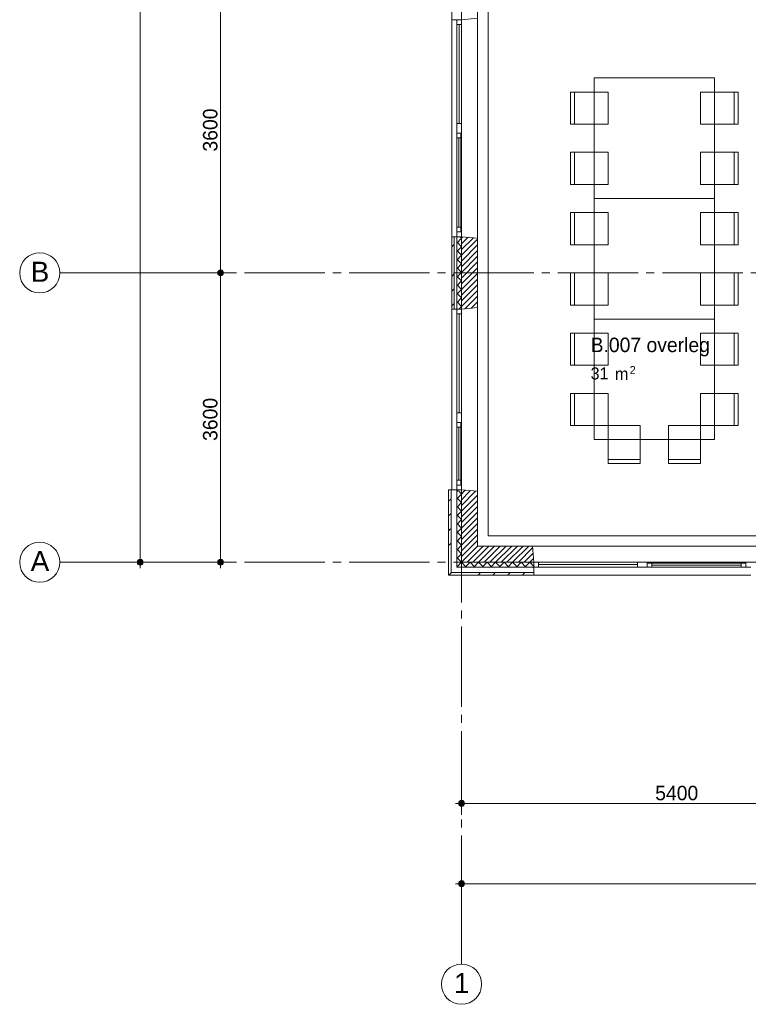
# Paper-space layout '19061B VOn 010b Plattegrond begane grond' of a CAD drawing. Header units: millimetres. Extents: x 10 to 1052, y 0 to 594.
# Tile 1 of 42: x 108 to 198, y 80 to 202. Entities that reach past the tile are written whole.
import ezdxf
from ezdxf.xclip import XClip

# ---------------------------------------------------------------- set-up
doc = ezdxf.new("R2010")
doc.units = ezdxf.units.MM
doc.header["$MEASUREMENT"] = 0
doc.header["$XCLIPFRAME"] = 0
doc.linetypes.add('B0204', pattern=[13, 10, -1, 1, -1])
for name, color, linetype in [('21 Buitenwanden', 7, 'Continuous'), ('21 Buitenwanden Doorsnede-arcering', 7, 'Continuous'), ('21 Buitenwanden Laagscheidingslijnen', 7, 'Continuous'), ('21 Buitenwanden Ramen', 7, 'Continuous'), ('23 Vloeren', 7, 'Continuous'), ('67 Radiatoren - lijn', 7, 'Continuous'), ('A Maatvoering', 7, 'Continuous'), ('A Maatvoering 2D arcering', 7, 'Continuous'), ('A Stramien', 7, 'Continuous'), ('New_82 Interieur', 7, 'Continuous'), ('Z Ruimtebenaming', 7, 'Continuous')]:
    doc.layers.add(name, color=color, linetype=linetype)
doc.styles.add('GENERATED_STYLE_2', font='txt')
doc.styles.add('GENERATED_STYLE_4', font='txt')
doc.styles.add('GENERATED_STYLE_5', font='SkRg___.ttf')
pattern_1 = [(45, (162.7604, 134.7577), (-1.83848, 1.83848), []), (45, (161.8411, 135.677), (-1.83848, 1.83848), [1.95, -0.65, 0, -0.65])]
pattern_2 = [(45, (162.7604, 134.7577), (-0.53033, 0.53033), []), (135, (162.7604, 134.7577), (0.53033, 0.53033), [])]
pattern_3 = [(45, (162.76037, 134.7577), (-0.3535534, 0.3535534), [])]
pattern_4 = [(315, (162.7604, 134.7577), (0.53033, 0.53033), []), (45, (162.7604, 134.7577), (-0.53033, 0.53033), [])]

# ---------------------------------------------------------------- blocks, each defined once
blk = doc.blocks.new('Drawing_2_1', base_point=(162.76, 134.76))
at = {"layer": '21 Buitenwanden Doorsnede-arcering', "linetype": 'Continuous', "lineweight": 0, "true_color": 0x000000}
h = blk.add_hatch(dxfattribs=at)
h.set_pattern_fill('160_Natuursteen_0001', color=18, style=0, pattern_type=2)
h.set_pattern_definition(pattern_1)
h.paths.add_polyline_path([(161.86, 175.26), (161.56, 175.26), (161.56, 166.26), (161.86, 166.26)])
h = blk.add_hatch(dxfattribs=at)
h.set_pattern_fill('415_Isolatie_ruit_0001', color=18, style=0, pattern_type=2)
h.set_pattern_definition(pattern_4)
h.paths.add_polyline_path([(162.16, 166.26), (162.76, 166.26), (162.76, 175.26), (162.16, 175.26)])
h = blk.add_hatch(dxfattribs=at)
h.set_pattern_fill('220_Gewapend_beton___pre_2B', color=18, style=0, pattern_type=2)
h.set_pattern_definition(pattern_3)
h.paths.add_polyline_path([(164.76, 175.08), (162.76, 175.26), (162.76, 166.26), (164.76, 166.43)])
h = blk.add_hatch(dxfattribs=at)
h.set_pattern_fill('160_Natuursteen_0001', color=18, style=0, pattern_type=2)
h.set_pattern_definition(pattern_1)
h.paths.add_polyline_path([(161.16, 143.58), (161.46, 143.58), (161.46, 143.76), (161.16, 143.76)])
h = blk.add_hatch(dxfattribs=at)
h.set_pattern_fill('160_Natuursteen_0001', color=18, style=0, pattern_type=2)
h.set_pattern_definition(pattern_1)
h.paths.add_polyline_path([(161.46, 133.46), (161.46, 143.58), (161.16, 143.58), (161.16, 133.46)])
h = blk.add_hatch(dxfattribs=at)
h.set_pattern_fill('415_Isolatie_ruit_0001', color=18, style=0, pattern_type=2)
h.set_pattern_definition([(135, (162.7604, 188.7577), (0.53033, 0.53033), []), (225, (162.7604, 188.7577), (-0.53033, 0.53033), [])])
h.paths.add_polyline_path([(162.16, 143.58), (162.76, 143.58), (162.76, 143.76), (162.16, 143.76)])
h = blk.add_hatch(dxfattribs=at)
h.set_pattern_fill('415_Isolatie_ruit_0001', color=18, style=0, pattern_type=2)
h.set_pattern_definition(pattern_4)
h.paths.add_polyline_path([(162.76, 134.76), (162.76, 143.58), (162.16, 143.58), (162.16, 134.76)])
h = blk.add_hatch(dxfattribs=at)
h.set_pattern_fill('220_Gewapend_beton___pre_2B', color=18, style=0, pattern_type=2)
h.set_pattern_definition(pattern_3)
h.paths.add_polyline_path([(164.76, 143.58), (162.76, 143.76), (162.76, 143.58)])
h = blk.add_hatch(dxfattribs=at)
h.set_pattern_fill('220_Gewapend_beton___pre_2B', color=18, style=0, pattern_type=2)
h.set_pattern_definition(pattern_3)
h.paths.add_polyline_path([(164.76, 136.76), (164.76, 143.58), (162.76, 143.58), (162.76, 136.76)])
h = blk.add_hatch(dxfattribs=at)
h.set_pattern_fill('220_Gewapend_beton___pre_2B', color=18, style=0, pattern_type=2)
h.set_pattern_definition(pattern_3)
h.paths.add_polyline_path([(162.76, 136.76), (162.76, 134.76), (164.76, 136.76)])
h = blk.add_hatch(dxfattribs=at)
h.set_pattern_fill('220_Gewapend_beton___pre_2B', color=18, style=0, pattern_type=2)
h.set_pattern_definition(pattern_3)
h.paths.add_polyline_path([(164.76, 136.76), (162.76, 134.76), (164.76, 134.76)])
h = blk.add_hatch(dxfattribs=at)
h.set_pattern_fill('220_Gewapend_beton___pre_2B', color=18, style=0, pattern_type=2)
h.set_pattern_definition(pattern_3)
h.paths.add_polyline_path([(164.76, 136.76), (164.76, 134.76), (171.76, 134.76), (171.59, 136.76)])
h = blk.add_hatch(dxfattribs=at)
h.set_pattern_fill('415_Isolatie_ruit_0001', color=18, style=0, pattern_type=2)
h.set_pattern_definition(pattern_2)
h.paths.add_polyline_path([(162.16, 134.76), (162.16, 134.16), (162.76, 134.76)])
h = blk.add_hatch(dxfattribs=at)
h.set_pattern_fill('415_Isolatie_ruit_0001', color=18, style=0, pattern_type=2)
h.set_pattern_definition(pattern_2)
h.paths.add_polyline_path([(162.76, 134.76), (162.16, 134.16), (162.76, 134.16)])
h = blk.add_hatch(dxfattribs=at)
h.set_pattern_fill('415_Isolatie_ruit_0001', color=18, style=0, pattern_type=2)
h.set_pattern_definition(pattern_2)
h.paths.add_polyline_path([(162.76, 134.76), (162.76, 134.16), (171.76, 134.16), (171.76, 134.76)])
h = blk.add_hatch(dxfattribs=at)
h.set_pattern_fill('160_Natuursteen_0001', color=18, style=0, pattern_type=2)
h.set_pattern_definition(pattern_1)
h.paths.add_polyline_path([(161.16, 133.46), (161.16, 133.16), (161.46, 133.46)])
h = blk.add_hatch(dxfattribs=at)
h.set_pattern_fill('160_Natuursteen_0001', color=18, style=0, pattern_type=2)
h.set_pattern_definition(pattern_1)
h.paths.add_polyline_path([(161.16, 133.16), (161.46, 133.16), (161.46, 133.46)])
h = blk.add_hatch(dxfattribs=at)
h.set_pattern_fill('160_Natuursteen_0001', color=18, style=0, pattern_type=2)
h.set_pattern_definition(pattern_1)
h.paths.add_polyline_path([(161.46, 133.16), (171.76, 133.16), (171.76, 133.46), (161.46, 133.46)])
at = {"layer": 'A Maatvoering 2D arcering', "linetype": 'Continuous', "lineweight": 0, "true_color": 0x000000}
for points in [[(132.39, 170.76), (132.41, 170.61), (132.5, 170.49), (132.62, 170.41), (132.76, 170.38), (132.9, 170.41), (133.03, 170.49), (133.11, 170.61), (133.14, 170.76), (133.11, 170.9), (133.03, 171.02), (132.9, 171.1), (132.76, 171.13), (132.62, 171.1), (132.5, 171.02), (132.41, 170.9)], [(122.39, 134.76), (122.41, 134.61), (122.5, 134.49), (122.62, 134.41), (122.76, 134.38), (122.9, 134.41), (123.03, 134.49), (123.11, 134.61), (123.14, 134.76), (123.11, 134.9), (123.03, 135.02), (122.9, 135.1), (122.76, 135.13), (122.62, 135.1), (122.5, 135.02), (122.41, 134.9)], [(132.39, 134.76), (132.41, 134.61), (132.5, 134.49), (132.62, 134.41), (132.76, 134.38), (132.9, 134.41), (133.03, 134.49), (133.11, 134.61), (133.14, 134.76), (133.11, 134.9), (133.03, 135.02), (132.9, 135.1), (132.76, 135.13), (132.62, 135.1), (132.5, 135.02), (132.41, 134.9)], [(162.39, 104.76), (162.41, 104.61), (162.5, 104.49), (162.62, 104.41), (162.76, 104.38), (162.9, 104.41), (163.03, 104.49), (163.11, 104.61), (163.14, 104.76), (163.11, 104.9), (163.03, 105.02), (162.9, 105.1), (162.76, 105.13), (162.62, 105.1), (162.5, 105.02), (162.41, 104.9)], [(162.39, 94.76), (162.41, 94.61), (162.5, 94.49), (162.62, 94.41), (162.76, 94.38), (162.9, 94.41), (163.03, 94.49), (163.11, 94.61), (163.14, 94.76), (163.11, 94.9), (163.03, 95.02), (162.9, 95.1), (162.76, 95.13), (162.62, 95.1), (162.5, 95.02), (162.41, 94.9)]]:
    blk.add_hatch(color=18, dxfattribs=at).paths.add_polyline_path(points)
at = {"layer": '21 Buitenwanden', "color": 2, "linetype": 'Continuous', "lineweight": 0}
for p, q in [((161.56, 202.26), (161.86, 202.26)), ((161.56, 175.26), (161.86, 175.26)), ((161.56, 166.26), (161.86, 166.26)), ((161.56, 143.76), (161.86, 143.76)), ((171.76, 133.16), (171.76, 133.46))]:
    blk.add_line(p, q, dxfattribs=at)
at = {"layer": '21 Buitenwanden', "color": 9, "linetype": 'Continuous', "lineweight": 0}
for p, q in [((161.86, 202.26), (162.16, 202.26)), ((161.86, 175.26), (162.16, 175.26)), ((161.86, 166.26), (162.16, 166.26)), ((161.86, 143.76), (162.16, 143.76)), ((171.76, 133.46), (171.76, 134.16))]:
    blk.add_line(p, q, dxfattribs=at)
at = {"layer": '21 Buitenwanden', "color": 1, "linetype": 'Continuous', "lineweight": 0}
for p, q in [((162.16, 202.26), (162.76, 202.26)), ((162.16, 175.26), (162.76, 175.26)), ((162.16, 166.26), (162.76, 166.26)), ((162.16, 143.76), (162.76, 143.76)), ((171.76, 134.16), (171.76, 134.76))]:
    blk.add_line(p, q, dxfattribs=at)
at = {"layer": '21 Buitenwanden', "color": 3, "linetype": 'Continuous', "lineweight": 0}
for p, q in [((162.76, 202.26), (164.76, 202.43)), ((162.76, 175.26), (164.76, 175.08)), ((162.76, 166.26), (164.76, 166.43)), ((162.76, 143.76), (164.76, 143.58)), ((171.76, 134.76), (171.59, 136.76))]:
    blk.add_line(p, q, dxfattribs=at)
at = {"layer": '21 Buitenwanden', "color": 2, "linetype": 'Continuous', "lineweight": 0, "flags": 128}
for points in [[(161.56, 211.26), (161.56, 202.26)], [(161.56, 175.26), (161.56, 166.26)], [(161.16, 143.58), (161.16, 133.46)], [(161.16, 133.16), (161.16, 133.46)], [(161.16, 133.16), (171.76, 133.16)]]:
    blk.add_lwpolyline(points, dxfattribs=at)
at = {"layer": '21 Buitenwanden', "color": 3, "linetype": 'Continuous', "lineweight": 0, "flags": 128}
for points in [[(164.76, 166.43), (164.76, 175.08)], [(164.76, 136.76), (164.76, 143.58)], [(171.59, 136.76), (164.76, 136.76)]]:
    blk.add_lwpolyline(points, dxfattribs=at)
at = {"layer": '21 Buitenwanden Laagscheidingslijnen', "color": 2, "linetype": 'Continuous', "lineweight": 0}
for p, q in [((161.86, 175.26), (161.86, 166.26)), ((161.46, 143.58), (161.46, 143.76)), ((161.46, 143.58), (161.46, 134.16)), ((161.46, 134.16), (161.46, 133.46)), ((161.46, 134.16), (161.46, 133.46)), ((161.46, 133.46), (162.16, 133.46)), ((162.16, 133.46), (171.76, 133.46))]:
    blk.add_line(p, q, dxfattribs=at)
at = {"layer": '21 Buitenwanden Laagscheidingslijnen', "color": 1, "linetype": 'Continuous', "lineweight": 0}
for p, q in [((162.16, 175.26), (162.16, 166.26)), ((162.16, 143.58), (162.16, 143.76)), ((162.16, 143.58), (162.16, 134.76)), ((162.76, 143.58), (162.76, 143.76)), ((162.16, 134.76), (162.16, 134.16)), ((162.16, 134.76), (162.16, 134.16)), ((162.16, 134.16), (162.76, 134.16)), ((162.76, 134.16), (171.76, 134.16))]:
    blk.add_line(p, q, dxfattribs=at)
at = {"layer": '21 Buitenwanden Laagscheidingslijnen', "color": 3, "linetype": 'Continuous', "lineweight": 0}
for p, q in [((162.76, 175.26), (162.76, 166.26)), ((162.76, 143.58), (162.76, 136.76)), ((162.76, 136.76), (162.76, 134.76)), ((162.76, 136.76), (162.76, 134.76)), ((162.76, 134.76), (164.76, 134.76)), ((164.76, 134.76), (171.76, 134.76))]:
    blk.add_line(p, q, dxfattribs=at)
at = {"layer": '21 Buitenwanden Ramen', "color": 9, "linetype": 'Continuous', "lineweight": 0}
for p, q in [((161.56, 188.76), (161.56, 202.26)), ((161.86, 202.26), (162.16, 202.26)), ((164.76, 188.76), (164.76, 202.43)), ((161.56, 175.26), (161.56, 188.76)), ((164.76, 175.08), (164.76, 188.76)), ((162.16, 176.46), (162.16, 187.56)), ((162.76, 188.16), (162.76, 175.86)), ((161.86, 175.26), (162.16, 175.26)), ((161.56, 152.76), (161.56, 166.26)), ((161.86, 166.26), (162.16, 166.26)), ((164.76, 152.76), (164.76, 166.43)), ((161.56, 143.76), (161.56, 152.76)), ((162.76, 152.16), (162.76, 144.36)), ((164.76, 143.58), (164.76, 152.76)), ((162.16, 144.96), (162.16, 151.56)), ((162.16, 143.76), (161.46, 143.76)), ((161.86, 143.76), (162.16, 143.76)), ((185.26, 136.76), (171.59, 136.76)), ((198.94, 136.76), (185.26, 136.76)), ((185.86, 134.76), (198.16, 134.76)), ((171.76, 133.46), (171.76, 134.16)), ((197.56, 134.16), (186.46, 134.16)), ((185.26, 133.16), (171.76, 133.16)), ((198.76, 133.16), (185.26, 133.16))]:
    blk.add_line(p, q, dxfattribs=at)
at = {"layer": '21 Buitenwanden Ramen', "color": 2, "linetype": 'Continuous', "lineweight": 0}
for p, q in [((161.56, 202.26), (161.86, 202.26)), ((161.56, 175.26), (161.86, 175.26)), ((161.56, 166.26), (161.86, 166.26)), ((161.46, 143.76), (161.16, 143.76)), ((161.16, 143.76), (161.16, 143.58)), ((161.56, 143.76), (161.86, 143.76)), ((171.76, 133.16), (171.76, 133.46))]:
    blk.add_line(p, q, dxfattribs=at)
at = {"layer": '21 Buitenwanden Ramen', "color": 1, "linetype": 'Continuous', "lineweight": 0}
for p, q in [((162.16, 201.66), (162.16, 202.26)), ((162.16, 202.26), (162.76, 202.26)), ((162.16, 202.26), (162.76, 202.26)), ((162.76, 202.26), (162.76, 201.66)), ((162.76, 201.66), (162.16, 201.66)), ((162.16, 189.36), (162.16, 201.66)), ((162.46, 189.36), (162.46, 201.66)), ((162.76, 201.66), (162.76, 189.36)), ((162.16, 188.76), (162.16, 189.36)), ((162.16, 189.36), (162.76, 189.36)), ((162.16, 188.16), (162.16, 188.76)), ((162.76, 189.36), (162.76, 188.76)), ((162.76, 188.76), (162.76, 188.16)), ((162.66, 188.16), (162.16, 188.16)), ((162.16, 187.56), (162.16, 188.16)), ((162.16, 188.16), (162.66, 188.16)), ((162.66, 187.56), (162.16, 187.56)), ((162.16, 176.46), (162.16, 187.56)), ((162.41, 176.46), (162.41, 187.56)), ((162.76, 188.16), (162.66, 188.16)), ((162.66, 188.16), (162.66, 187.56)), ((162.66, 187.56), (162.66, 176.46)), ((162.16, 175.86), (162.16, 176.46)), ((162.16, 176.46), (162.66, 176.46)), ((162.66, 176.46), (162.66, 175.86)), ((162.16, 175.26), (162.16, 175.86)), ((162.16, 175.86), (162.66, 175.86)), ((162.66, 175.86), (162.16, 175.86)), ((162.16, 175.26), (162.76, 175.26)), ((162.16, 175.26), (162.76, 175.26)), ((162.66, 175.86), (162.76, 175.86)), ((162.76, 175.86), (162.76, 175.26)), ((162.16, 165.66), (162.16, 166.26)), ((162.16, 166.26), (162.76, 166.26)), ((162.16, 166.26), (162.76, 166.26)), ((162.76, 165.66), (162.16, 165.66)), ((162.16, 153.36), (162.16, 165.66)), ((162.46, 153.36), (162.46, 165.66)), ((162.76, 166.26), (162.76, 165.66)), ((162.76, 165.66), (162.76, 153.36)), ((162.16, 152.76), (162.16, 153.36)), ((162.16, 153.36), (162.76, 153.36)), ((162.76, 153.36), (162.76, 152.76)), ((162.16, 152.16), (162.16, 152.76)), ((162.66, 152.16), (162.16, 152.16)), ((162.16, 151.56), (162.16, 152.16)), ((162.16, 152.16), (162.66, 152.16)), ((162.76, 152.16), (162.66, 152.16)), ((162.66, 152.16), (162.66, 151.56)), ((162.76, 152.76), (162.76, 152.16)), ((162.66, 151.56), (162.16, 151.56)), ((162.16, 144.96), (162.16, 151.56)), ((162.41, 144.96), (162.41, 151.56)), ((162.66, 151.56), (162.66, 144.96)), ((162.16, 144.36), (162.16, 144.96)), ((162.16, 144.96), (162.66, 144.96)), ((162.66, 144.96), (162.66, 144.36)), ((162.16, 143.76), (162.16, 144.36)), ((162.16, 144.36), (162.66, 144.36)), ((162.66, 144.36), (162.16, 144.36)), ((162.76, 143.76), (162.16, 143.76)), ((162.16, 143.76), (162.76, 143.76)), ((162.16, 143.76), (162.76, 143.76)), ((162.66, 144.36), (162.76, 144.36)), ((162.76, 144.36), (162.76, 143.76)), ((171.76, 134.76), (172.36, 134.76)), ((171.76, 134.16), (171.76, 134.76)), ((171.76, 134.16), (171.76, 134.76)), ((172.36, 134.76), (172.36, 134.16)), ((172.36, 134.76), (184.66, 134.76)), ((184.66, 134.16), (184.66, 134.76)), ((184.66, 134.76), (185.26, 134.76)), ((185.26, 134.76), (185.86, 134.76)), ((185.86, 134.76), (185.86, 134.66)), ((198.16, 134.66), (198.16, 134.76)), ((198.16, 134.76), (198.76, 134.76)), ((172.36, 134.16), (171.76, 134.16)), ((184.66, 134.46), (172.36, 134.46)), ((184.66, 134.16), (172.36, 134.16)), ((185.26, 134.16), (184.66, 134.16)), ((185.86, 134.16), (185.26, 134.16)), ((185.86, 134.66), (185.86, 134.16)), ((185.86, 134.66), (186.46, 134.66)), ((185.86, 134.16), (185.86, 134.66)), ((186.46, 134.16), (185.86, 134.16)), ((186.46, 134.66), (186.46, 134.16)), ((186.46, 134.66), (197.56, 134.66)), ((197.56, 134.41), (186.46, 134.41)), ((197.56, 134.16), (186.46, 134.16)), ((197.56, 134.16), (197.56, 134.66)), ((197.56, 134.66), (198.16, 134.66)), ((198.16, 134.16), (197.56, 134.16)), ((198.16, 134.16), (198.16, 134.66)), ((198.16, 134.66), (198.16, 134.16)), ((198.76, 134.16), (198.16, 134.16))]:
    blk.add_line(p, q, dxfattribs=at)
at = {"layer": '21 Buitenwanden Ramen', "color": 3, "linetype": 'Continuous', "lineweight": 0}
for p, q in [((162.76, 202.26), (164.76, 202.43)), ((162.76, 175.26), (164.76, 175.08)), ((162.76, 166.26), (164.76, 166.43)), ((164.76, 143.58), (162.76, 143.76)), ((162.76, 143.76), (164.76, 143.58)), ((171.76, 134.76), (171.59, 136.76))]:
    blk.add_line(p, q, dxfattribs=at)
at = {"layer": '23 Vloeren', "color": 1, "linetype": 'Continuous', "lineweight": 0, "flags": 128}
blk.add_lwpolyline([(164.76, 474.76), (164.76, 136.76), (286.76, 136.76), (286.76, 356.21), (323.76, 356.21), (353.76, 356.21), (380.76, 356.21), (380.76, 341.76), (808.76, 341.76), (808.76, 465.76), (380.76, 465.76), (380.76, 453.26), (286.76, 453.26), (286.76, 474.76)], close=True, dxfattribs=at)
at = {"layer": '67 Radiatoren - lijn', "color": 9, "linetype": 'Continuous', "lineweight": 0, "flags": 128}
for points in [[(285.46, 459.26), (285.46, 473.46), (166.06, 473.46), (166.06, 138.06)], [(166.06, 138.06), (209.26, 138.06)]]:
    blk.add_lwpolyline(points, dxfattribs=at)
at = {"layer": 'A Maatvoering', "color": 1, "linetype": 'Continuous', "lineweight": 0}
for p, q in [((122.76, 476.38), (122.76, 135.13)), ((132.76, 206.38), (132.76, 171.13)), ((131.35, 170.76), (132.39, 170.76)), ((132.76, 170.38), (132.76, 135.13)), ((133.14, 170.76), (134.17, 170.76)), ((121.35, 134.76), (122.39, 134.76)), ((123.14, 134.76), (124.17, 134.76)), ((131.35, 134.76), (132.39, 134.76)), ((133.14, 134.76), (134.17, 134.76)), ((122.76, 134.38), (122.76, 134.01)), ((132.76, 134.38), (132.76, 134.01)), ((162.76, 105.13), (162.76, 106.16)), ((162.01, 104.76), (162.39, 104.76)), ((162.76, 103.35), (162.76, 104.38)), ((163.14, 104.76), (216.39, 104.76)), ((162.76, 95.13), (162.76, 96.16)), ((162.01, 94.76), (162.39, 94.76)), ((162.76, 93.35), (162.76, 94.38)), ((163.14, 94.76), (810.39, 94.76))]:
    blk.add_line(p, q, dxfattribs=at)
for centre in [(132.76, 170.76), (122.76, 134.76), (132.76, 134.76), (162.76, 104.76), (162.76, 94.76)]:
    blk.add_circle(centre, 0.375, dxfattribs=at)
at = {"layer": 'A Stramien', "color": 9, "linetype": 'B0204', "lineweight": 0}
for p, q in [((162.76, 516.76), (162.76, 94.76)), ((122.76, 170.76), (112.76, 170.76)), ((122.76, 170.76), (850.76, 170.76)), ((122.76, 134.76), (112.76, 134.76)), ((122.76, 134.76), (850.76, 134.76)), ((162.76, 94.76), (162.76, 84.76))]:
    blk.add_line(p, q, dxfattribs=at)
at = {"layer": 'A Stramien', "color": 2, "linetype": 'Continuous', "lineweight": 0, "flags": 128}
for points in [[(112.76, 170.76, 1), (107.76, 170.76, 1)], [(112.76, 134.76, 1), (107.76, 134.76, 1)], [(162.76, 79.76, 1), (162.76, 84.76, 1)]]:
    blk.add_lwpolyline(points, format="xyb", close=True, dxfattribs=at)
at = {"layer": 'A Stramien', "color": 9, "linetype": 'B0204', "lineweight": 0}
for p in [(122.76, 170.76), (122.76, 170.76), (122.76, 134.76), (122.76, 134.76), (162.76, 94.76), (162.76, 94.76)]:
    blk.add_point(p, dxfattribs=at)
at = {"layer": 'New_82 Interieur', "color": 1, "linetype": 'Continuous', "lineweight": 0}
for p, q in [((176.81, 189.26), (176.81, 193.26)), ((196.71, 189.26), (196.71, 193.26)), ((176.81, 181.76), (176.81, 185.76)), ((196.71, 181.76), (196.71, 185.76)), ((176.81, 174.26), (176.81, 178.26)), ((196.71, 174.26), (196.71, 178.26)), ((176.81, 166.76), (176.81, 170.76)), ((196.71, 166.76), (196.71, 170.76)), ((176.81, 159.26), (176.81, 163.26)), ((196.71, 159.26), (196.71, 163.26)), ((176.81, 151.76), (176.81, 155.76)), ((196.71, 151.76), (196.71, 155.76)), ((181.01, 147.56), (185.01, 147.56)), ((188.51, 147.56), (192.51, 147.56))]:
    blk.add_line(p, q, dxfattribs=at)
at = {"layer": 'New_82 Interieur', "color": 1, "linetype": 'Continuous', "lineweight": 0, "flags": 128}
for points in [[(179.26, 180.01), (179.26, 195.01), (194.26, 195.01), (194.26, 180.01)], [(181.01, 189.26), (181.01, 193.26), (176.31, 193.26), (176.31, 189.26)], [(192.51, 189.26), (192.51, 193.26), (197.21, 193.26), (197.21, 189.26)], [(181.01, 181.76), (181.01, 185.76), (176.31, 185.76), (176.31, 181.76)], [(192.51, 181.76), (192.51, 185.76), (197.21, 185.76), (197.21, 181.76)], [(179.26, 165.01), (179.26, 180.01), (194.26, 180.01), (194.26, 165.01)], [(181.01, 174.26), (181.01, 178.26), (176.31, 178.26), (176.31, 174.26)], [(192.51, 174.26), (192.51, 178.26), (197.21, 178.26), (197.21, 174.26)], [(181.01, 166.76), (181.01, 170.76), (176.31, 170.76), (176.31, 166.76)], [(192.51, 166.76), (192.51, 170.76), (197.21, 170.76), (197.21, 166.76)], [(179.26, 150.01), (179.26, 165.01), (194.26, 165.01), (194.26, 150.01)], [(181.01, 159.26), (181.01, 163.26), (176.31, 163.26), (176.31, 159.26)], [(192.51, 159.26), (192.51, 163.26), (197.21, 163.26), (197.21, 159.26)], [(181.01, 151.76), (181.01, 155.76), (176.31, 155.76), (176.31, 151.76)], [(192.51, 151.76), (192.51, 155.76), (197.21, 155.76), (197.21, 151.76)], [(181.01, 151.76), (185.01, 151.76), (185.01, 147.06), (181.01, 147.06)], [(188.51, 151.76), (192.51, 151.76), (192.51, 147.06), (188.51, 147.06)]]:
    blk.add_lwpolyline(points, close=True, dxfattribs=at)
at = {"layer": 'A Maatvoering', "color": 2, "linetype": 'Continuous', "lineweight": 0, "char_height": 1.8, "width": 5.8094, "attachment_point": 7, "rotation": 90, "style": 'GENERATED_STYLE_5'}
for insert in [(132.4, 185.85), (132.4, 149.85)]:
    blk.add_mtext('\\A1;{\\pql;\\fSanuk-Regular|b0|i0|c0|p2;3600}', dxfattribs=dict(at, insert=insert))
at = {"layer": 'A Maatvoering', "color": 2, "linetype": 'Continuous', "lineweight": 0, "insert": (186.87, 105.12), "char_height": 1.8, "width": 5.7765, "attachment_point": 7, "style": 'GENERATED_STYLE_5'}
blk.add_mtext('\\A1;{\\pql;\\fSanuk-Regular|b0|i0|c0|p2;5400}', dxfattribs=at)
at = {"layer": 'A Stramien', "color": 2, "linetype": 'Continuous', "lineweight": 0, "char_height": 2.5, "attachment_point": 4, "style": 'GENERATED_STYLE_4'}
for s, insert in [('\\A1;{\\pql;\\pt0;\\fArial|b0|i0|c0|p38;B}', (109.12, 170.9)), ('\\A1;{\\pql;\\pt0;\\fArial|b0|i0|c0|p38;A}', (109.12, 134.9)), ('\\A1;{\\pql;\\pt0;\\fArial|b0|i0|c0|p38;1}', (161.81, 82.4))]:
    blk.add_mtext(s, dxfattribs=dict(at, insert=insert))
at = {"layer": 'Z Ruimtebenaming', "color": 2, "linetype": 'Continuous', "lineweight": 0, "attachment_point": 1, "style": 'GENERATED_STYLE_2'}
for s, insert, char_height in [('\\A1;{\\pql;\\pt0;\\fUbuntu|b0|i0|c0|p34;B.007 overleg}', (178.83, 162.7), 1.8), ('\\A1;{\\pql;\\fUbuntu|b0|i0|c0|p34;31}', (178.83, 159), 1.5), ('\\A1;{\\pql;\\fUbuntu|b0|i0|c0|p34; m}', (181.3, 158.95), 1.5), ('\\A1;{\\pql;\\fUbuntu|b0|i0|c0|p34;2}', (183.69, 159.16), 1)]:
    blk.add_mtext(s, dxfattribs=dict(at, insert=insert, char_height=char_height))

psp = doc.layouts.new('19061B VOn 010b Plattegrond begane grond')

# ---------------------------------------------------------------- block references
at = {"color": 4, "linetype": 'Continuous', "lineweight": 0}
ref = psp.add_blockref('Drawing_2_1', (162.76, 134.76), dxfattribs=at)
XClip(ref).set_block_clipping_path([(63.602702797, 41.749456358), (869.5607390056, 554.9340651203)])

doc.saveas('drawing.dxf')
